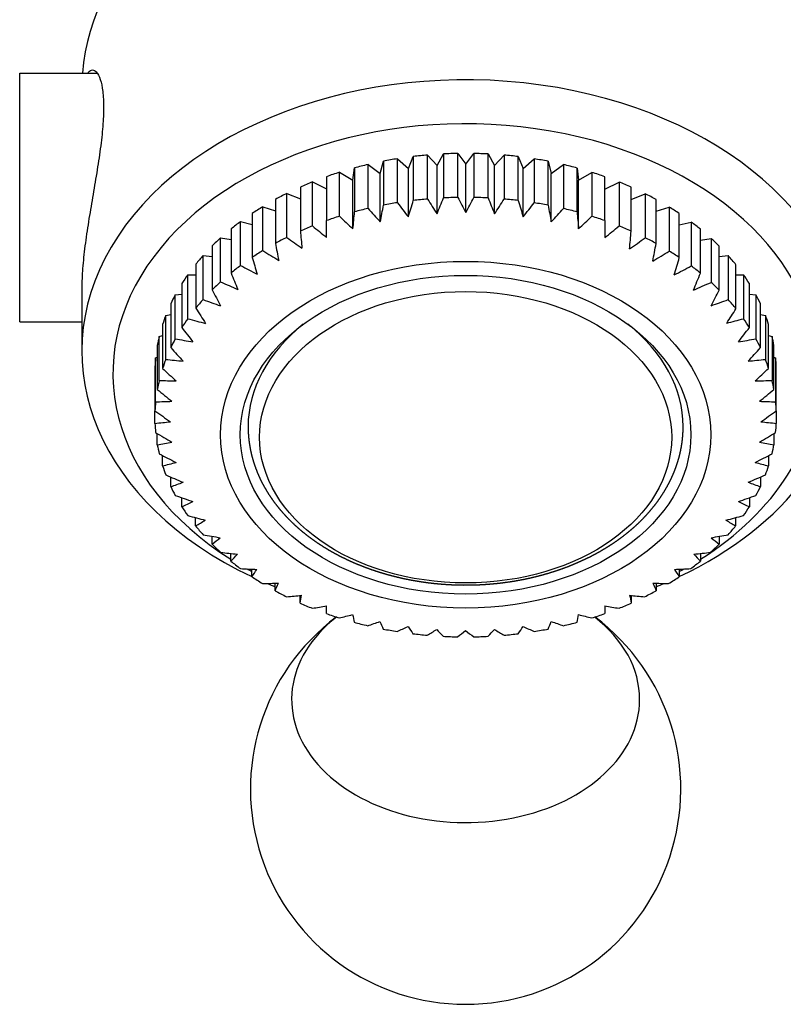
# Model space of a CAD drawing. Header units: millimetres. Extents: x -0.034 to 0.09, y -0.086 to 0.086.
# Tile 1 of 2: x -0.014 to 0.01, y -0.086 to -0.054. Entities that reach past the tile are written whole.
import ezdxf

# ---------------------------------------------------------------- set-up
doc = ezdxf.new("R2010")
doc.units = ezdxf.units.MM
doc.layers.add('BLOCKS', color=3, linetype='Continuous')

msp = doc.modelspace()

# ---------------------------------------------------------------- linework, layer by layer
at = {"layer": 'BLOCKS'}
for p, q in [((-0.01434999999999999, -0.05570649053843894), (-0.01185400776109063, -0.05570649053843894)), ((-0.01434999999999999, -0.05687806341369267), (-0.01434999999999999, -0.05570649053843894)), ((-0.01434999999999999, -0.06370649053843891), (-0.01434999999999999, -0.05687806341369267)), ((-0.002746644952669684, -0.05893508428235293), (-0.002642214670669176, -0.0585435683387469)), ((-0.002642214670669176, -0.0585435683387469), (-0.002642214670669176, -0.05995778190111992)), ((-0.002195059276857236, -0.05987894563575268), (-0.002195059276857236, -0.05846473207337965)), ((-0.002195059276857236, -0.05846473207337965), (-0.001842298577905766, -0.05877490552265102)), ((-0.001842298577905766, -0.05877490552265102), (-0.001684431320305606, -0.05839331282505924)), ((-0.001684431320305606, -0.05839331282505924), (-0.001684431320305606, -0.05980752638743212)), ((-0.001227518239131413, -0.05975996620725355), (-0.001227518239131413, -0.05834575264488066)), ((-0.001227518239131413, -0.05834575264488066), (-0.000920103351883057, -0.05867817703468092)), ((-0.000920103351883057, -0.05867817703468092), (-0.0007105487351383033, -0.05831014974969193)), ((-0.0007105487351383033, -0.05831014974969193), (-0.0007105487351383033, -0.05972436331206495)), ((-0.0002482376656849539, -0.05970866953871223), (-0.0002482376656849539, -0.05829445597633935)), ((-0.0002482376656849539, -0.05829445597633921), (5.529740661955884e-06, -0.0586383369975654)), ((5.529740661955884e-06, -0.0586383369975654), (0.0002591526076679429, -0.05829465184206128)), ((0.0002591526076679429, -0.05829465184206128), (0.0002591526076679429, -0.05970886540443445)), ((0.0007219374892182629, -0.05972494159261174), (0.0007219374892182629, -0.05831072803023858)), ((0.000721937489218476, -0.05831072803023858), (0.0009311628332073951, -0.05867817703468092)), ((0.0009311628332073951, -0.05867817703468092), (0.001237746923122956, -0.05834665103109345)), ((0.001237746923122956, -0.05834665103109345), (0.001237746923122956, -0.05976086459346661)), ((0.001696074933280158, -0.05980893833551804), (0.001696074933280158, -0.05839472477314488)), ((0.001696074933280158, -0.05839472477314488), (0.001853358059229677, -0.05877490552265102)), ((0.001853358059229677, -0.05877490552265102), (0.002204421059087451, -0.05846622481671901)), ((0.002204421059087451, -0.05846622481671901), (0.002204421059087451, -0.05988043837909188)), ((0.002653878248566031, -0.05996004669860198), (0.002653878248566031, -0.05854583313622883)), ((0.002653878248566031, -0.05854583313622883), (0.002757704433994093, -0.05893508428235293)), ((-0.004057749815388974, -0.06031479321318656), (-0.004057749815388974, -0.0589005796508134)), ((-0.004057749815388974, -0.0589005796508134), (-0.003624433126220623, -0.05915717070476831)), ((-0.003624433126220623, -0.05915717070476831), (-0.003574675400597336, -0.05875949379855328)), ((-0.003574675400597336, -0.05875949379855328), (-0.003574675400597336, -0.0601737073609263)), ((-0.003141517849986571, -0.06006447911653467), (-0.003141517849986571, -0.05865026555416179)), ((-0.003141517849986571, -0.05865026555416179), (-0.002746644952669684, -0.05893508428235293)), ((-0.001842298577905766, -0.06033753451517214), (-0.001842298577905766, -0.05877490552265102)), ((-0.000920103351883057, -0.06024049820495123), (-0.000920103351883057, -0.05867817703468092)), ((5.529740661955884e-06, -0.06019730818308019), (5.529740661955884e-06, -0.05863833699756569)), ((0.0009311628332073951, -0.06024018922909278), (0.0009311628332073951, -0.05867817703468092)), ((0.001853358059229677, -0.06033691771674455), (0.001853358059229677, -0.05877490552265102)), ((0.002757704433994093, -0.05893508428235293), (0.003149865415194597, -0.05865222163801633)), ((0.00314986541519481, -0.05865222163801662), (0.00314986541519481, -0.06006643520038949)), ((0.003586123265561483, -0.06017681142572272), (0.003586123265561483, -0.0587625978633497)), ((0.003586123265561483, -0.0587625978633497), (0.003635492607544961, -0.05915717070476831)), ((0.003635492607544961, -0.05915717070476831), (0.004064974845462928, -0.05890285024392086)), ((0.004064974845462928, -0.05890285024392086), (0.004064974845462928, -0.06031706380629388)), ((-0.004929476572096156, -0.05921109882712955), (-0.004478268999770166, -0.05943357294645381)), ((-0.004929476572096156, -0.06062531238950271), (-0.004929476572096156, -0.05921109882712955)), ((-0.004478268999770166, -0.05904095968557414), (-0.004478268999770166, -0.0604551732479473)), ((-0.003624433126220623, -0.06072039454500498), (-0.003624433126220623, -0.05915717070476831)), ((-0.002746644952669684, -0.0604980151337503), (-0.002746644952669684, -0.05893508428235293)), ((0.002757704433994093, -0.06049709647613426), (0.002757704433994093, -0.05893508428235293)), ((0.003635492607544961, -0.06071918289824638), (0.003635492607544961, -0.05915717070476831)), ((0.004478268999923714, -0.0604551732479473), (0.004478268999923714, -0.05904095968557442)), ((0.004478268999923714, -0.05943902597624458), (0.004935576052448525, -0.0592135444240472)), ((0.004935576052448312, -0.0592135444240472), (0.004935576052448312, -0.06062775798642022)), ((-0.005317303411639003, -0.05937476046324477), (-0.005317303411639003, -0.06078897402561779)), ((0.005327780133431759, -0.06079363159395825), (0.005327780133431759, -0.05937941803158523)), ((-0.00612195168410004, -0.05977220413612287), (-0.00612195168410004, -0.06118641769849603)), ((-0.005754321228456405, -0.05958027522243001), (-0.005317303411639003, -0.05975748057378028)), ((-0.005754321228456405, -0.06099448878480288), (-0.005754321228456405, -0.05958027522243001)), ((0.005327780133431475, -0.05977574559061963), (0.005779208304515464, -0.05959269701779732)), ((0.005779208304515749, -0.05959269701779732), (0.005779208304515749, -0.06100691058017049)), ((0.006131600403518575, -0.06119170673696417), (0.006131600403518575, -0.059777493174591)), ((-0.00652905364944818, -0.06142165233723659), (-0.00652905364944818, -0.06000743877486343)), ((-0.00652905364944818, -0.06000743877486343), (-0.006121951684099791, -0.06013685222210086)), ((0.006131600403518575, -0.06015444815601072), (0.006551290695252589, -0.06002103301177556)), ((0.006551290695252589, -0.06002103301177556), (0.006551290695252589, -0.06143524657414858)), ((-0.007240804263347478, -0.06190053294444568), (-0.007240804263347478, -0.06048631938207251)), ((-0.007240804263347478, -0.06048631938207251), (-0.006867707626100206, -0.06057501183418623)), ((-0.006867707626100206, -0.06022356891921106), (-0.006867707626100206, -0.06163778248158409)), ((-0.004478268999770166, -0.06099363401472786), (-0.004478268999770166, -0.06045517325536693)), ((0.004478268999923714, -0.06045517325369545), (0.004478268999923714, -0.06100103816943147)), ((0.006876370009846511, -0.06164357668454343), (0.006876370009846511, -0.06022936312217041)), ((0.006876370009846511, -0.06059208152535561), (0.007260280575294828, -0.06050081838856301)), ((0.007260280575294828, -0.06050081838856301), (0.007260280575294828, -0.06191503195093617)), ((-0.007547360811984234, -0.06072452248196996), (-0.007547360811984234, -0.06213873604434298)), ((0.007554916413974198, -0.062144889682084), (0.007554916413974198, -0.06073067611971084)), ((-0.007882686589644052, -0.06242650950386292), (-0.007882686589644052, -0.06101229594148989)), ((-0.007882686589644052, -0.06101229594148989), (-0.007547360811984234, -0.06106684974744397)), ((0.007554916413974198, -0.0610834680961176), (0.007899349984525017, -0.06102743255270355)), ((0.007899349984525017, -0.06102743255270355), (0.007899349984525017, -0.06244164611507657)), ((-0.008154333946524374, -0.06127025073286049), (-0.008154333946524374, -0.06268446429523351)), ((0.008160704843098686, -0.06269081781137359), (0.008160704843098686, -0.06127660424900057)), ((-0.008448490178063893, -0.06299450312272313), (-0.008448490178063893, -0.06158028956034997)), ((-0.008448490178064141, -0.06158028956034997), (-0.008154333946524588, -0.06160705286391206)), ((0.008160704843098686, -0.06160747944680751), (0.008449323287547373, -0.06158121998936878)), ((0.008449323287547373, -0.06158121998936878), (0.008449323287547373, -0.06299543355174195)), ((-0.008682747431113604, -0.0618555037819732), (-0.008682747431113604, -0.06326971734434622)), ((0.008700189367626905, -0.06329139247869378), (0.008700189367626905, -0.06187717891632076)), ((-0.00894120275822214, -0.06361094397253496), (-0.00894120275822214, -0.06219673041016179)), ((-0.00894120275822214, -0.06219673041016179), (-0.008682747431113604, -0.06219673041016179)), ((0.008700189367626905, -0.06219673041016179), (0.008941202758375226, -0.06219673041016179)), ((0.008941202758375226, -0.06219673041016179), (0.008941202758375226, -0.06361094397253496)), ((-0.01234999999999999, -0.06260562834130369), (-0.01234999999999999, -0.06465623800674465)), ((-0.009131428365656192, -0.06248089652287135), (-0.009131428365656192, -0.06389511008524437)), ((0.009131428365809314, -0.06389511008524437), (0.009131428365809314, -0.06248089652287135)), ((-0.00934389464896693, -0.06284425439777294), (-0.009131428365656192, -0.06282492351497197)), ((-0.00934389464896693, -0.06425846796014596), (-0.00934389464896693, -0.06284425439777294)), ((0.009131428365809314, -0.06282492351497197), (0.009343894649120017, -0.06284425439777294)), ((0.009343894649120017, -0.06284425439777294), (0.009343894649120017, -0.06425846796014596)), ((-0.009487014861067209, -0.0631276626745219), (-0.009487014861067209, -0.06454187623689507)), ((0.009487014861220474, -0.06454187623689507), (0.009487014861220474, -0.06312766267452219)), ((-0.009648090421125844, -0.06350399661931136), (-0.009487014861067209, -0.06347779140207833)), ((-0.009648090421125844, -0.06491821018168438), (-0.009648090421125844, -0.06350399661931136)), ((0.009487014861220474, -0.06347779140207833), (0.009648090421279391, -0.06350399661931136)), ((0.009648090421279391, -0.0635039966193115), (0.009648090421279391, -0.06491821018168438)), ((-0.01434999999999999, -0.06370649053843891), (-0.01234999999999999, -0.06370649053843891)), ((-0.009751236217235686, -0.06379595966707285), (-0.009751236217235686, -0.06521017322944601)), ((0.009751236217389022, -0.06521017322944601), (0.009751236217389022, -0.06379595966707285)), ((-0.009859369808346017, -0.06418164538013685), (-0.009751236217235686, -0.0641559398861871)), ((-0.009859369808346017, -0.06559585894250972), (-0.009859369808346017, -0.06418164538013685)), ((0.009751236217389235, -0.0641559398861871), (0.009859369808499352, -0.06418164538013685)), ((0.009859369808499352, -0.06418164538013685), (0.009859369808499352, -0.06559585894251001)), ((-0.009920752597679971, -0.06447490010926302), (-0.009920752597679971, -0.06588911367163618)), ((0.009920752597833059, -0.06588911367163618), (0.009920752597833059, -0.06447490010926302)), ((-0.009975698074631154, -0.06487067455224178), (-0.009920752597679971, -0.06485320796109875)), ((-0.009975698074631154, -0.06628488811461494), (-0.009975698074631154, -0.06487067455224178)), ((0.009920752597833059, -0.06485320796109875), (0.009975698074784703, -0.06487067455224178)), ((0.009975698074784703, -0.06487067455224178), (0.009975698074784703, -0.06628488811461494)), ((-0.00999595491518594, -0.06516224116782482), (-0.00999595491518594, -0.0665764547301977)), ((0.009995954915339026, -0.06657645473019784), (0.009995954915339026, -0.06516224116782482)), ((-0.00999595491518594, -0.0669786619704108), (-0.00999595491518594, -0.0665764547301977)), ((0.009995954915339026, -0.06657645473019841), (0.009995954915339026, -0.0669786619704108)), ((-0.009920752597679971, -0.06766600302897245), (-0.009920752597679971, -0.06730380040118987)), ((0.009920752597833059, -0.06730380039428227), (0.009920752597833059, -0.06766600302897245)), ((-0.009751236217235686, -0.06834494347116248), (-0.009751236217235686, -0.06801535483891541)), ((0.009751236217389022, -0.06801535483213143), (0.009751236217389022, -0.06834494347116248)), ((-0.009487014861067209, -0.06901324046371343), (-0.009487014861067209, -0.0687069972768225)), ((0.009487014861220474, -0.06870699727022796), (0.009487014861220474, -0.06901324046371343)), ((-0.009131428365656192, -0.06966000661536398), (-0.009131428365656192, -0.0693726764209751)), ((0.009131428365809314, -0.0693726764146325), (0.009131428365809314, -0.06966000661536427)), ((-0.008687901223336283, -0.07027901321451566), (-0.008687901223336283, -0.07001202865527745)), ((0.008687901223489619, -0.07001202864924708), (0.008687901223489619, -0.07027901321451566)), ((-0.008160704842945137, -0.07086429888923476), (-0.008160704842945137, -0.07061226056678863)), ((0.008160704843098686, -0.07061226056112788), (0.008160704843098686, -0.07086429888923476)), ((-0.007554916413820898, -0.07141022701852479), (-0.007554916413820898, -0.07116479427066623)), ((0.007554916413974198, -0.0711647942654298), (0.007554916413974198, -0.07141022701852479)), ((-0.006876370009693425, -0.0719115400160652), (-0.006876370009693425, -0.07166960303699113)), ((0.006876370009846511, -0.07166960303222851), (0.006876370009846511, -0.0719115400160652)), ((-0.006131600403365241, -0.07236340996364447), (-0.006131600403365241, -0.07212165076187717)), ((0.006131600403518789, -0.07212165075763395), (0.006131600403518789, -0.07236340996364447)), ((-0.005327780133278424, -0.07276148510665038), (-0.005327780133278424, -0.07251616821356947)), ((0.005327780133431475, -0.07251616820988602), (0.005327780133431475, -0.07276148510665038)), ((-0.004478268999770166, -0.07309994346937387), (-0.004478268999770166, -0.07284967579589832)), ((0.004478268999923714, -0.07284967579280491), (0.004478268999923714, -0.07309994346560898))]:
    msp.add_line(p, q, dxfattribs=at)
msp.add_arc((1.4210854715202e-16, -0.07874534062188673), 0.006925, 126.9085593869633, 53.09144061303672, dxfattribs=at)
for centre, major_axis, ratio, start_param, end_param in [((-7.105427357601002e-17, -0.05617095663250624), (-0.01235, 7.561944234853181e-19), 0.70710678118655, 5.014060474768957, 6.229973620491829), ((-7.105427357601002e-17, -0.05617095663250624), (-0.01235, 7.561944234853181e-19), 0.70710678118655, 3.19480434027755, 4.410717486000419), ((-7.105427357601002e-17, -0.06465623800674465), (0.01235, -7.561944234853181e-19), 0.70710678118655, -6.915460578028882e-16, 4.121871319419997), ((-7.105427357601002e-17, -0.06536334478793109), (-0.01135, 6.949641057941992e-19), 0.7071067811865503, 3.141592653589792, 7.125642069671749), ((7.673861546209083e-14, -0.06536334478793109), (-0.01, 6.123031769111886e-19), 0.7071067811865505, 4.933696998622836, 4.97978559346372), ((7.673861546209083e-14, -0.06536334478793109), (-0.01, 6.123031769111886e-19), 0.7071067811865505, 4.835451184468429, 4.881638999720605), ((7.673861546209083e-14, -0.06536334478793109), (-0.01, 6.123031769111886e-19), 0.7071067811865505, 4.737215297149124, 4.783503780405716), ((7.673861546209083e-14, -0.06536334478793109), (-0.01, 6.123031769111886e-19), 0.7071067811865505, 4.640132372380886, 4.686470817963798), ((7.673861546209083e-14, -0.06536334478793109), (-0.01, 6.123031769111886e-19), 0.7071067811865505, 4.541957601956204, 4.588296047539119), ((7.673861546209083e-14, -0.06536334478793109), (-0.01, 6.123031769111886e-19), 0.7071067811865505, 4.443782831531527, 4.490121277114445), ((7.673861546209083e-14, -0.06536334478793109), (-0.01, 6.123031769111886e-19), 0.7071067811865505, 5.130215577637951, 5.176722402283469), ((7.673861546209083e-14, -0.06536334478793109), (-0.01, 6.123031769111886e-19), 0.7071067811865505, 5.031952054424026, 5.077943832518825), ((7.673861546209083e-14, -0.06536334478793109), (-0.01, 6.123031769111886e-19), 0.7071067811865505, 4.345608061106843, 4.391946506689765), ((7.673861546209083e-14, -0.06536334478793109), (-0.01, 6.123031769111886e-19), 0.7071067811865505, 4.248055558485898, 4.293771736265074), ((7.673861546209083e-14, -0.06536334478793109), (-0.01, 6.123031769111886e-19), 0.7071067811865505, 5.227863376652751, 5.273031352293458), ((7.673861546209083e-14, -0.06536334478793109), (-0.01, 6.123031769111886e-19), 0.7071067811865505, 4.15050908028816, 4.196213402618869), ((7.673861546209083e-14, -0.06536334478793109), (-0.01, 6.123031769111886e-19), 0.7071067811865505, 5.325521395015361, 5.371222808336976), ((-0.004207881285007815, -0.04948900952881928), (0.005043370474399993, 0.02438141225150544), 0.1985325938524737, 4.292732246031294, 4.31683834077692), ((7.673861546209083e-14, -0.06677755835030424), (-0.01, 6.123031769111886e-19), 0.7071067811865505, 4.835451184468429, 4.881638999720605), ((0.003685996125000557, -0.04865508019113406), (-0.01044779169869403, 0.02259552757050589), 0.3869896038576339, 1.89870132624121, 1.922783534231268), ((-0.004067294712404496, -0.0492014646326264), (0.006817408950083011, 0.02394595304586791), 0.2640973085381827, 4.309778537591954, 4.333833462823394), ((7.673861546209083e-14, -0.06677755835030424), (-0.01, 6.123031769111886e-19), 0.7071067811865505, 4.737215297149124, 4.783503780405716), ((0.003904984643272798, -0.04891857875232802), (-0.008617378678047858, 0.02335487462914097), 0.3271186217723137, 1.927184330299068, 1.950704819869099), ((-0.003896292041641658, -0.04892178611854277), (0.008617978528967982, 0.02335650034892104), 0.3271186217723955, 4.332673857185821, 4.35618095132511), ((7.673861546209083e-14, -0.06677755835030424), (-0.01, 6.123031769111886e-19), 0.7071067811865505, 4.640132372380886, 4.686470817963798), ((0.004076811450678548, -0.04919875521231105), (-0.006816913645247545, 0.02394421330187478), 0.2640973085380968, 1.94953959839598, 1.973556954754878), ((-0.003678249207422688, -0.04865866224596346), (0.01044847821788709, 0.02259701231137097), 0.3869896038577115, 4.360636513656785, 4.384653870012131), ((7.673861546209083e-14, -0.06677755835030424), (-0.01, 6.123031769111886e-19), 0.7071067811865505, 4.541957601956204, 4.588296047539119), ((0.004218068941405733, -0.04948690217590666), (-0.005042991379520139, 0.02437957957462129), 0.1985325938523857, 1.966541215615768, 1.990558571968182), ((7.673861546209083e-14, -0.06536334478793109), (-0.01, 6.123031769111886e-19), 0.7071067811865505, 4.052334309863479, 4.096210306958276), ((7.673861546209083e-14, -0.06536334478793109), (-0.01, 6.123031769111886e-19), 0.7071067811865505, 5.423802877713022, 5.469426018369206), ((-0.004366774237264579, -0.05008623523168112), (0.001554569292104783, 0.02484905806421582), 0.06231706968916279, 4.274067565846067, 4.298272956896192), ((7.673861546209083e-14, -0.06677755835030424), (-0.01, 6.123031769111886e-19), 0.7071067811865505, 5.031952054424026, 5.077943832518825), ((0.003143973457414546, -0.04818001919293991), (-0.01418242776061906, 0.02045934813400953), 0.4950101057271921, 1.821932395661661, 1.846115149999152), ((-0.004308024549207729, -0.04978487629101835), (0.003291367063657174, 0.02467909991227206), 0.1310559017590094, 4.280902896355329, 4.305059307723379), ((7.673861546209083e-14, -0.06677755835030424), (-0.01, 6.123031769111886e-19), 0.7071067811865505, 4.933696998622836, 4.97978559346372), ((0.003431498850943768, -0.04840809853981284), (-0.01230562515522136, 0.02164004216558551), 0.4431336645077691, 1.863796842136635, 1.887929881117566), ((-0.003424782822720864, -0.04841191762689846), (0.01230637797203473, 0.02164136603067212), 0.4431336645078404, 4.395529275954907, 4.41954663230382), ((7.673861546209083e-14, -0.06677755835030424), (-0.01, 6.123031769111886e-19), 0.7071067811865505, 4.443782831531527, 4.490121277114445), ((0.004318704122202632, -0.04978345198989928), (-0.003291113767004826, 0.02467720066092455), 0.1310559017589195, 1.978324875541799, 2.002342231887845), ((-0.003138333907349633, -0.04818392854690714), (0.01418322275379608, 0.0204604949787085), 0.4950101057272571, 4.437380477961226, 4.461397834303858), ((7.673861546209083e-14, -0.06677755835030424), (-0.01, 6.123031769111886e-19), 0.7071067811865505, 4.345608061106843, 4.391946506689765), ((0.004377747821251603, -0.05008554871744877), (-0.001554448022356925, 0.02484711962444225), 0.06231706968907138, 1.985113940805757, 2.009131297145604), ((7.673861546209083e-14, -0.06536334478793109), (-0.01, 6.123031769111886e-19), 0.7071067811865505, 3.954159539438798, 3.998035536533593), ((7.673861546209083e-14, -0.06536334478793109), (-0.01, 6.123031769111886e-19), 0.7071067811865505, 5.522089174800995, 5.567640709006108), ((7.673861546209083e-14, -0.06677755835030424), (-0.01, 6.123031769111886e-19), 0.7071067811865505, 5.130215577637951, 5.176722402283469), ((0.002826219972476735, -0.0479730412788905), (-0.01606061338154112, 0.01902077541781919), 0.5421193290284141, 1.772553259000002, 1.796784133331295), ((-0.002821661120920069, -0.04797689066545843), (0.01606142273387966, 0.0190217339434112), 0.5421193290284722, 4.486744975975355, 4.510762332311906), ((7.673861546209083e-14, -0.06677755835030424), (-0.01, 6.123031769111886e-19), 0.7071067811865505, 4.248055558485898, 4.293771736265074), ((7.673861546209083e-14, -0.06536334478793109), (-0.01, 6.123031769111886e-19), 0.7071067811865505, 3.855984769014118, 3.89986076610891), ((7.673861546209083e-14, -0.06677755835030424), (-0.01, 6.123031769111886e-19), 0.7071067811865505, 5.227863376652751, 5.273031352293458), ((-0.004532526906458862, -0.05064297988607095), (-0.001552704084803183, 0.02481924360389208), 0.06231706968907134, 1.98802816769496, 2.012567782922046), ((0.00246939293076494, -0.04785529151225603), (-0.01773609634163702, 0.01749005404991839), 0.5800198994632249, 1.71981718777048, 1.743402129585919), ((-0.002465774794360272, -0.04785896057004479), (0.01773687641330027, 0.01749082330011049), 0.5800198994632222, 4.539578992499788, 4.563481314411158), ((7.673861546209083e-14, -0.06677755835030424), (-0.01, 6.123031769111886e-19), 0.7071067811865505, 4.15050908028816, 4.196213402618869), ((0.004543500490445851, -0.05064366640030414), (0.001552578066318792, 0.02481722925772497), 0.06231706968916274, 4.269537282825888, 4.294945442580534), ((7.673861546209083e-14, -0.06536334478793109), (-0.01, 6.123031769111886e-19), 0.7071067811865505, 5.620379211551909, 5.665866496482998), ((7.673861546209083e-14, -0.06677755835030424), (-0.01, 6.123031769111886e-19), 0.7071067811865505, 5.325521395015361, 5.371222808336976), ((0.002105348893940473, -0.04776335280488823), (-0.01935819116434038, 0.01569901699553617), 0.6134067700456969, 1.66036702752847, 1.684457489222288), ((-0.002091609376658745, -0.04778029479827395), (0.01936182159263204, 0.01570196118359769), 0.6134067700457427, 4.59841110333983, 4.623298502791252), ((7.673861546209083e-14, -0.06677755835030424), (-0.01, 6.123031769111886e-19), 0.7071067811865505, 4.052334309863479, 4.096210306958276), ((7.673861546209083e-14, -0.06536334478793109), (-0.01, 6.123031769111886e-19), 0.7071067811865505, 3.757809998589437, 3.80168599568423), ((7.673861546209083e-14, -0.06677755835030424), (-0.01, 6.123031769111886e-19), 0.7071067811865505, 5.423802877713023, 5.469426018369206), ((0.001734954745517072, -0.04763055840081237), (-0.02103300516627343, 0.013372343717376), 0.64493114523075, 1.587864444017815, 1.611995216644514), ((-0.00447154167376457, -0.05095577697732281), (-0.00328741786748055, 0.02464948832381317), 0.1310559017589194, 1.981241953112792, 2.005824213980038), ((0.00448222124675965, -0.05095720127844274), (0.003287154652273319, 0.0246475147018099), 0.1310559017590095, 4.276326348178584, 4.301734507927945), ((-0.001724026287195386, -0.04764774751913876), (0.02103681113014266, 0.01337476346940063), 0.6449311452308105, 4.670896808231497, 4.695784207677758), ((7.673861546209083e-14, -0.06677755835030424), (-0.01, 6.123031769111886e-19), 0.7071067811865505, 3.954159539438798, 3.998035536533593), ((7.673861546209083e-14, -0.06536334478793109), (-0.01, 6.123031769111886e-19), 0.7071067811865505, 5.718671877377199, 5.764102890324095), ((-0.00436758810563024, -0.05126287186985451), (-0.005037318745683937, 0.02435215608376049), 0.1985325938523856, 1.969463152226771, 1.994084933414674), ((0.004377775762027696, -0.05126497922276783), (0.005036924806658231, 0.02435025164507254), 0.1985325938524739, 4.288110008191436, 4.313518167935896), ((7.673861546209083e-14, -0.06536334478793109), (-0.01, 6.123031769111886e-19), 0.7071067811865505, 3.657148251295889, 3.705950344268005), ((7.673861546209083e-14, -0.06677755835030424), (-0.01, 6.123031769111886e-19), 0.7071067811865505, 5.522089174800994, 5.567640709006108), ((0.001348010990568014, -0.04752412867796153), (-0.02250962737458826, 0.01070196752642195), 0.6702444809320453, 1.507208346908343, 1.531376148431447), ((-0.001339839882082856, -0.04754131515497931), (0.02251354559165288, 0.01070383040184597), 0.6702444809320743, 4.751535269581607, 4.776422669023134), ((7.673861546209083e-14, -0.06677755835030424), (-0.01, 6.123031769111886e-19), 0.7071067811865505, 3.855984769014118, 3.899860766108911), ((7.673861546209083e-14, -0.06536334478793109), (-0.01, 6.123031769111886e-19), 0.7071067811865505, 5.818851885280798, 5.863317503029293), ((-0.004221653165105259, -0.05156132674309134), (-0.006809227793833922, 0.02391721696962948), 0.264097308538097, 1.952468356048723, 1.977126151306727), ((0.004231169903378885, -0.05156403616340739), (0.006808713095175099, 0.0239154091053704), 0.2640973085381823, 4.305111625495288, 4.330519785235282), ((7.673861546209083e-14, -0.06536334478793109), (-0.01, 6.123031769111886e-19), 0.7071067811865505, 3.561460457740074, 3.605926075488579), ((7.673861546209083e-14, -0.06677755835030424), (-0.01, 6.123031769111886e-19), 0.7071067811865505, 5.620379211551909, 5.665866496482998), ((-0.004035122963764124, -0.0518482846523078), (-0.00860823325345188, 0.02333008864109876), 0.3271186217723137, 1.929941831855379, 1.95463178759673), ((0.0009482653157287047, -0.04744507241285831), (-0.02370129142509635, 0.007711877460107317), 0.68910299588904, 1.41927337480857, 1.443474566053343), ((-0.0009427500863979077, -0.04746202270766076), (0.0237052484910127, 0.007713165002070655), 0.6891029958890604, 4.839452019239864, 4.864339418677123), ((0.004043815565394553, -0.05185149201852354), (0.008607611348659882, 0.0233284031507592), 0.327118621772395, 4.328797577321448, 4.353055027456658), ((7.673861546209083e-14, -0.06677755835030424), (-0.01, 6.123031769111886e-19), 0.7071067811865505, 3.757809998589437, 3.80168599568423), ((7.673861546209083e-14, -0.06536334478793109), (-0.01, 6.123031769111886e-19), 0.7071067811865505, 5.918930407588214, 5.961492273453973), ((7.673861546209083e-14, -0.06677755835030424), (-0.01, 6.123031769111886e-19), 0.7071067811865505, 5.718671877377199, 5.764102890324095), ((0.0005395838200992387, -0.04739413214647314), (-0.0245218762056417, 0.004462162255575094), 0.7013250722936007, 1.325615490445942, 1.349846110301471), ((-0.0005394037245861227, -0.04739512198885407), (-0.02452211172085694, -0.004462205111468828), 0.7013250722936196, 1.792211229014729, 1.816001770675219), ((7.673861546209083e-14, -0.06677755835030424), (-0.01, 6.123031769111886e-19), 0.7071067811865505, 3.657148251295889, 3.705950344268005), ((7.673861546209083e-14, -0.06536334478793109), (-0.01, 6.123031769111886e-19), 0.7071067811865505, 3.463285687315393, 3.505847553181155), ((-0.003809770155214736, -0.05212099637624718), (-0.01043662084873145, 0.0225713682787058), 0.3869896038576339, 1.901479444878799, 1.926197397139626), ((0.003836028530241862, -0.05213313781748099), (0.01043420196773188, 0.02256613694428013), 0.3869896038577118, 4.357946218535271, 4.381100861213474), ((7.673861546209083e-14, -0.06536334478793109), (-0.01, 6.123031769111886e-19), 0.7071067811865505, 6.017105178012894, 6.059667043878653), ((7.673861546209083e-14, -0.06677755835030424), (-0.01, 6.123031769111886e-19), 0.7071067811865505, 5.818851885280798, 5.863317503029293), ((-1.136648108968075e-11, -0.04719280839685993), (-0.02488082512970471, 1.523460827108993e-18), 0.7071067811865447, 1.203213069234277, 1.227820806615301), ((-1.136648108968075e-11, -0.04719280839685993), (-0.02488082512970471, 1.523460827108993e-18), 0.7071067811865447, 1.915372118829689, 1.938379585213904), ((7.673861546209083e-14, -0.06677755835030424), (-0.01, 6.123031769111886e-19), 0.7071067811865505, 3.561460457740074, 3.60592607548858), ((7.673861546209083e-14, -0.06536334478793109), (-0.01, 6.123031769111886e-19), 0.7071067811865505, 3.365110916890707, 3.40767278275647), ((-0.003554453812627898, -0.05238066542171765), (-0.01229157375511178, 0.02161533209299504), 0.4431336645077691, 1.866764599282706, 1.891022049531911), ((7.673861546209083e-14, -0.06708324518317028), (0.007000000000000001, -4.286122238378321e-19), 0.7071067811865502, 2.413038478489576, 3.141592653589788), ((7.673861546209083e-14, -0.06708324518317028), (0.007000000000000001, -4.286122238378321e-19), 0.7071067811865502, -4.926119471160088e-15, 0.7285541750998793), ((0.003554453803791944, -0.05238066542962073), (0.0122915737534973, 0.02161533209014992), 0.4431336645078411, 4.392163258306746, 4.41642070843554), ((7.673861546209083e-14, -0.06536334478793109), (-0.01, 6.123031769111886e-19), 0.7071067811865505, 6.115279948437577, 6.157207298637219), ((7.673861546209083e-14, -0.06677755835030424), (-0.01, 6.123031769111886e-19), 0.7071067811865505, 5.918930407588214, 5.961492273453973), ((-0.0006031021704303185, -0.04704506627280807), (-0.02443376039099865, -0.004446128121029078), 0.7013250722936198, 1.08110439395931, 1.105615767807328), ((0.0006031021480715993, -0.04704506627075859), (-0.0244337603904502, 0.004446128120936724), 0.7013250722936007, 2.035976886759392, 2.060488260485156), ((7.673861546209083e-14, -0.06677755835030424), (-0.01, 6.123031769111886e-19), 0.7071067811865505, 3.463285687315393, 3.505847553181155), ((7.673861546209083e-14, -0.06536334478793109), (-0.01, 6.123031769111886e-19), 0.7071067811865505, 3.267570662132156, 3.30949801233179), ((-0.003257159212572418, -0.05261728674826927), (-0.01416616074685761, 0.0204358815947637), 0.4950101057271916, 1.824913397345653, 1.849170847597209), ((0.003257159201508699, -0.05261728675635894), (0.0141661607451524, 0.0204358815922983), 0.4950101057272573, 4.434014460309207, 4.458271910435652), ((7.673861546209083e-14, -0.06536334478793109), (-0.01, 6.123031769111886e-19), 0.7071067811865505, 6.213454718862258, 6.25474112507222), ((7.673861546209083e-14, -0.06677755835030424), (-0.01, 6.123031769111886e-19), 0.7071067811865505, 6.017105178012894, 6.059667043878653), ((-0.001059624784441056, -0.04710282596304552), (0.02361629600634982, 0.007684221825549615), 0.6891029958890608, 4.129057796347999, 4.153569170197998), ((-7.105427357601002e-17, -0.06465623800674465), (0.01235, -7.561944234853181e-19), 0.70710678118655, 5.302906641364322, 6.283185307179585), ((0.001059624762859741, -0.04710282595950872), (-0.02361629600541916, 0.007684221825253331), 0.68910299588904, 2.129616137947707, 2.154127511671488), ((7.673861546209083e-14, -0.06677755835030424), (-0.01, 6.123031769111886e-19), 0.7071067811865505, 3.365110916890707, 3.40767278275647), ((7.673861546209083e-14, -0.06536334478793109), (-0.01, 6.123031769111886e-19), 0.7071067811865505, 3.170036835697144, 3.211323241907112), ((-0.002928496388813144, -0.05283216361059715), (-0.01604210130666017, 0.01899885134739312), 0.5421193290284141, 1.775548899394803, 1.799806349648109), ((0.002928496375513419, -0.05283216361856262), (0.01604210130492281, 0.01899885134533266), 0.5421193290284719, 4.483378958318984, 4.507636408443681), ((-7.105427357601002e-17, -0.06536334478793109), (-0.01135, 6.949641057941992e-19), 0.7071067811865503, 2.299135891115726, 3.141592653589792), ((7.673861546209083e-14, -0.06677755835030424), (-0.01, 6.123031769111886e-19), 0.7071067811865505, 6.115279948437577, 6.157207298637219), ((-0.002656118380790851, -0.05305290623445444), (-0.01769423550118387, 0.01744877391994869), 0.5800198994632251, 1.725955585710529, 1.750338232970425), ((-0.001505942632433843, -0.04719194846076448), (0.02242906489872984, 0.01066366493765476), 0.6702444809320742, 4.041141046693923, 4.065652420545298), ((0.00150594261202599, -0.04719194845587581), (-0.02242906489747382, 0.01066366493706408), 0.6702444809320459, 2.217532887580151, 2.242044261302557), ((0.002656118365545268, -0.05305290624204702), (0.01769423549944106, 0.01744877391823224), 0.5800198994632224, 4.532847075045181, 4.557229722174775), ((7.673861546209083e-14, -0.06677755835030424), (-0.01, 6.123031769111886e-19), 0.7071067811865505, 3.267570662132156, 3.30949801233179), ((7.673861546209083e-14, -0.06677755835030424), (-0.01, 6.123031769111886e-19), 0.7071067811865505, 6.213454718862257, 6.25474112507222), ((-0.001937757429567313, -0.04731157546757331), (0.02095787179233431, 0.01332457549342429), 0.6449311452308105, 3.960502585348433, 3.985013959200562), ((0.001937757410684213, -0.04731157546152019), (-0.02095787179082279, 0.01332457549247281), 0.6449311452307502, 2.298171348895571, 2.322682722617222), ((7.673861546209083e-14, -0.06677755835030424), (-0.01, 6.123031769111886e-19), 0.7071067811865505, 3.170036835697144, 3.211323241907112), ((-0.002350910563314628, -0.05325829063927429), (-0.01928916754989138, 0.01564304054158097), 0.6134067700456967, 1.669647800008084, 1.694159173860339), ((0.002350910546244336, -0.05325829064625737), (0.0192891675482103, 0.01564304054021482), 0.6134067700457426, 4.589026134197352, 4.613537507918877), ((-0.002350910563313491, -0.04746055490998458), (0.01928916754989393, 0.01564304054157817), 0.6134067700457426, 3.888016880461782, 3.912528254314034), ((7.673861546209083e-14, -0.06677755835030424), (-0.01, 6.123031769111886e-19), 0.7071067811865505, 0.02844418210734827, 0.06973058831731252), ((0.002350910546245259, -0.04746055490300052), (-0.01928916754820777, 0.01564304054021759), 0.6134067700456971, 2.370657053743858, 2.395168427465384), ((7.673861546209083e-14, -0.06677755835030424), (-0.01, 6.123031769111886e-19), 0.7071067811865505, 3.071862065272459, 3.113148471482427), ((-0.001937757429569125, -0.053407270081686), (-0.0209578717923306, 0.01332457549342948), 0.64493114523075, 1.597162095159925, 1.621673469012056), ((0.001937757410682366, -0.0534072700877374), (0.02095787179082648, 0.01332457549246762), 0.6449311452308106, 4.661511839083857, 4.686023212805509), ((-0.002656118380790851, -0.04766593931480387), (0.01769423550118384, 0.01744877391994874), 0.5800198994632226, 3.828434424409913, 3.852817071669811), ((7.673861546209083e-14, -0.06677755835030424), (-0.01, 6.123031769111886e-19), 0.7071067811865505, 0.1259780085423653, 0.1679053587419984), ((0.002656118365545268, -0.04766593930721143), (-0.01769423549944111, 0.0174487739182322), 0.5800198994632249, 2.430368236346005, 2.454750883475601), ((7.673861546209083e-14, -0.06677755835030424), (-0.01, 6.123031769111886e-19), 0.7071067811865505, 2.973687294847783, 3.015614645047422), ((-0.001505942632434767, -0.05352689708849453), (-0.02242906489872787, 0.0106636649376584), 0.6702444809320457, 1.516523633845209, 1.541035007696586), ((0.001505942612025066, -0.05352689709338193), (0.02242906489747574, 0.01066366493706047), 0.6702444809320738, 4.742150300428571, 4.766661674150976), ((-0.002928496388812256, -0.04788668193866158), (0.01604210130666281, 0.01899885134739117), 0.5421193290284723, 3.775625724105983, 3.799883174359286), ((7.673861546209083e-14, -0.06677755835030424), (-0.01, 6.123031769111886e-19), 0.7071067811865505, 0.2235182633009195, 0.2660801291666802), ((0.002928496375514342, -0.04788668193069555), (-0.0160421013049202, 0.0189988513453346), 0.5421193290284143, 2.483302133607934, 2.507559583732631), ((7.673861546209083e-14, -0.06677755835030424), (-0.01, 6.123031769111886e-19), 0.7071067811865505, 2.875512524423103, 2.918074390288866), ((-0.001059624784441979, -0.0536160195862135), (-0.02361629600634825, 0.007684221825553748), 0.6891029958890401, 1.428606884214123, 1.453118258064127), ((0.001059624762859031, -0.05361601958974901), (0.02361629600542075, 0.007684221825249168), 0.6891029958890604, 4.830067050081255, 4.854578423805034), ((-0.003257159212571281, -0.04810155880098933), (0.01416616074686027, 0.0204358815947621), 0.4950101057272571, 3.726261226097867, 3.750518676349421), ((7.673861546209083e-14, -0.06677755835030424), (-0.01, 6.123031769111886e-19), 0.7071067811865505, 0.3216930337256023, 0.3642548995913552), ((0.003257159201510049, -0.04810155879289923), (-0.01416616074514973, 0.02043588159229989), 0.4950101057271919, 2.532666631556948, 2.556924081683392), ((7.673861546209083e-14, -0.06677755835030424), (-0.01, 6.123031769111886e-19), 0.7071067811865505, 2.777337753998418, 2.819899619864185), ((-0.0006031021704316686, -0.05367377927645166), (0.02443376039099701, -0.004446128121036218), 0.7013250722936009, 4.476560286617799, 4.50107166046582), ((0.0006031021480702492, -0.05367377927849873), (0.02443376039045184, 0.004446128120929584), 0.7013250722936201, 4.923706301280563, 4.948217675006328), ((-0.003554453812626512, -0.0483381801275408), (0.01229157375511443, 0.02161533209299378), 0.4431336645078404, 3.684410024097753, 3.708667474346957), ((7.673861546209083e-14, -0.06677755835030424), (-0.01, 6.123031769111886e-19), 0.7071067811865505, 0.4198678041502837, 0.4643334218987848), ((0.003554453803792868, -0.04833818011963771), (-0.01229157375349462, 0.02161533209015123), 0.4431336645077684, 2.574517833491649, 2.598775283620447), ((7.673861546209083e-14, -0.06677755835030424), (-0.01, 6.123031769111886e-19), 0.7071067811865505, 2.677259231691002, 2.721724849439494), ((-1.136648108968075e-11, -0.05352603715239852), (0.02488082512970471, -1.523460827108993e-18), 0.7071067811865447, 4.34480572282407, 4.368941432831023), ((-1.136648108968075e-11, -0.05352603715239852), (0.02488082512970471, -1.523460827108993e-18), 0.7071067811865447, 5.05583652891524, 5.079972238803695), ((-0.003817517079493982, -0.04859426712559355), (0.01043590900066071, 0.02256982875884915), 0.3869896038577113, 3.649517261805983, 3.673774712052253), ((7.673861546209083e-14, -0.06677755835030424), (-0.01, 6.123031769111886e-19), 0.7071067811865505, 0.5180425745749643, 0.5643576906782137), ((0.003817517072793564, -0.04859426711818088), (-0.01043590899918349, 0.02256982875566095), 0.3869896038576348, 2.609410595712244, 2.633668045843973), ((7.673861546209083e-14, -0.06677755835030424), (-0.01, 6.123031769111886e-19), 0.7071067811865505, 2.577234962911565, 2.623550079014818), ((0.0005394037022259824, -0.05332372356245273), (0.02452211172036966, 0.004462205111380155), 0.70132507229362, 4.213320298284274, 4.237110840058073), ((-0.0005394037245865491, -0.05332372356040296), (0.02452211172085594, -0.004462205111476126), 0.7013250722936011, 5.18766712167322, 5.211457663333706), ((-0.004043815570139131, -0.04886735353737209), (0.00860761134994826, 0.02332840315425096), 0.327118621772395, 3.621044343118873, 3.645301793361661), ((7.673861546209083e-14, -0.06677755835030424), (-0.01, 6.123031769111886e-19), 0.7071067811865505, 0.6162173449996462, 0.662532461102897), ((7.673861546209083e-14, -0.06677755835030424), (-0.01, 6.123031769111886e-19), 0.7071067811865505, 2.479060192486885, 2.525375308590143), ((0.004043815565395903, -0.0488673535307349), (-0.008607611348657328, 0.02332840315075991), 0.3271186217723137, 2.637883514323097, 2.662140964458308), ((0.0009477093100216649, -0.05327206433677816), (0.02370169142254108, 0.007712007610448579), 0.6891029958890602, 4.119681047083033, 4.143471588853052), ((-0.004231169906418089, -0.0491548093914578), (0.006808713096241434, 0.02391540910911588), 0.2640973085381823, 3.598509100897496, 3.622766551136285), ((-0.0009477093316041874, -0.05327206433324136), (-0.02370169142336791, 0.007712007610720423), 0.6891029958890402, 2.139713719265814, 2.163504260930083), ((0.004231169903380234, -0.04915480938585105), (-0.00680871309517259, 0.02391540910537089), 0.2640973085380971, 2.660418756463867, 2.684676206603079), ((7.673861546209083e-14, -0.06677755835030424), (-0.01, 6.123031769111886e-19), 0.7071067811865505, 0.7143921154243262, 0.7607072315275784), ((7.673861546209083e-14, -0.06677755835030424), (-0.01, 6.123031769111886e-19), 0.7071067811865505, 2.380885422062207, 2.427200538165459), ((0.001346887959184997, -0.05319235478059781), (0.0225101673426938, 0.01070222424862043), 0.6702444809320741, 4.031764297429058, 4.055554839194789), ((-7.105427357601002e-17, -0.06536334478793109), (-0.01135, 6.949641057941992e-19), 0.7071067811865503, 0.9026023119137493, 0.9199655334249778), ((-0.004377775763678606, -0.04945386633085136), (0.005036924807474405, 0.02435025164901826), 0.1985325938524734, 3.581507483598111, 3.605764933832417), ((7.673861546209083e-14, -0.06677755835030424), (-0.01, 6.123031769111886e-19), 0.7071067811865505, 0.8125668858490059, 0.8588820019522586), ((7.673861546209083e-14, -0.06677755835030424), (-0.01, 6.123031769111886e-19), 0.7071067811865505, 2.282710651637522, 2.329025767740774), ((-0.001346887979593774, -0.05319235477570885), (-0.02251016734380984, 0.01070222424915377), 0.6702444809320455, 2.227630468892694, 2.251421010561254), ((0.004377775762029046, -0.04945386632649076), (-0.005036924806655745, 0.02435025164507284), 0.1985325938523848, 2.677420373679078, 2.701677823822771), ((-7.105427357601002e-17, -0.06536334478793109), (-0.01135, 6.949641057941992e-19), 0.7071067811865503, 2.221627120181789, 2.238990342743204), ((0.001733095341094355, -0.05308536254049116), (0.02103365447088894, 0.01337275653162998), 0.6449311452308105, 3.951125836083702, 3.974916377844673), ((-7.105427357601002e-17, -0.06465623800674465), (0.01235, -7.561944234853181e-19), 0.70710678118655, 4.168429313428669, 4.192843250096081), ((-0.004482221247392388, -0.04976164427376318), (0.003287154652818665, 0.02464751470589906), 0.1310559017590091, 3.569723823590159, 3.59398127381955), ((0.004482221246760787, -0.04976164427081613), (-0.003287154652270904, 0.02464751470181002), 0.1310559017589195, 2.689204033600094, 2.713461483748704), ((-0.001733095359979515, -0.05308536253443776), (-0.02103365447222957, 0.01337275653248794), 0.6449311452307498, 2.30826893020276, 2.332059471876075), ((-7.105427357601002e-17, -0.06465623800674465), (0.01235, -7.561944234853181e-19), 0.70710678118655, 5.231934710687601, 5.25634864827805), ((7.673861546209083e-14, -0.06677755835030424), (-0.01, 6.123031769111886e-19), 0.7071067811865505, 0.9107416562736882, 0.9570567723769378), ((0.002102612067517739, -0.05295211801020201), (0.01935891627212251, 0.01569960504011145), 0.6134067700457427, 3.878640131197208, 3.902430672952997), ((-7.105427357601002e-17, -0.06465623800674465), (0.01235, -7.561944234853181e-19), 0.70710678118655, 4.262632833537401, 4.266345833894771), ((-0.004543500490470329, -0.05007517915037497), (0.001552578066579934, 0.02481722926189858), 0.0623170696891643, 3.56293475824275, 3.587192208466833), ((-0.002102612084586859, -0.05295211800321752), (-0.01935891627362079, 0.01569960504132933), 0.6134067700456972, 2.380754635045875, 2.404545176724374), ((0.004543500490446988, -0.05007517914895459), (-0.001552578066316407, 0.02481722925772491), 0.0623170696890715, 2.695993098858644, 2.72025054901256), ((-7.105427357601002e-17, -0.06465623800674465), (0.01235, -7.561944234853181e-19), 0.70710678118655, 5.158432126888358, 5.162145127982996), ((7.673861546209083e-14, -0.06677755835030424), (-0.01, 6.123031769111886e-19), 0.7071067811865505, 2.184535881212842, 2.230850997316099), ((7.673861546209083e-14, -0.06677755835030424), (-0.01, 6.123031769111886e-19), 0.7071067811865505, 1.008916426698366, 1.054620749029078), ((0.002465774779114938, -0.05285988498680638), (0.01773687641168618, 0.01749082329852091), 0.580019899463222, 3.822182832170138, 3.846085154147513), ((-0.002465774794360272, -0.05285988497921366), (-0.01773687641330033, 0.01749082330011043), 0.580019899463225, 2.437100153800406, 2.461002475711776), ((7.673861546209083e-14, -0.06677755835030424), (-0.01, 6.123031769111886e-19), 0.7071067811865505, 2.086971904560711, 2.132676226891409), ((7.673861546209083e-14, -0.06677755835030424), (-0.01, 6.123031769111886e-19), 0.7071067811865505, 1.106462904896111, 1.152179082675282), ((0.002821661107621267, -0.05274195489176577), (0.01606142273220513, 0.01902173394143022), 0.5421193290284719, 3.772499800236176, 3.796517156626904), ((-0.004377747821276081, -0.05063329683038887), (-0.0015544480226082, 0.02484711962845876), 0.06231706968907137, 2.699359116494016, 2.723376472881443), ((0.00437774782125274, -0.05063329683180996), (0.001554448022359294, 0.02484711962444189), 0.06231706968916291, 3.559808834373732, 3.583826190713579), ((-0.002821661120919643, -0.05274195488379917), (-0.01606142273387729, 0.01902173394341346), 0.5421193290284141, 2.486668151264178, 2.510685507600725), ((7.673861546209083e-14, -0.06677755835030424), (-0.01, 6.123031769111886e-19), 0.7071067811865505, 1.989413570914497, 2.035129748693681), ((-7.105427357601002e-17, -0.07586388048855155), (0.005599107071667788, -3.428351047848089e-19), 0.7071067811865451, 2.406808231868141, 6.283185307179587), ((7.673861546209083e-14, -0.06677755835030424), (-0.01, 6.123031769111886e-19), 0.7071067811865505, 1.20401540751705, 1.25035385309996), ((0.003138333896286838, -0.05253491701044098), (0.01418322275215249, 0.02046049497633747), 0.4950101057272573, 3.723135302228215, 3.747152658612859), ((-0.004318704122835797, -0.05093539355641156), (-0.003291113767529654, 0.02467720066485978), 0.1310559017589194, 2.69257005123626, 2.716587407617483), ((0.004318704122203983, -0.05093539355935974), (0.003291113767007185, 0.024677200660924), 0.1310559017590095, 3.566597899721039, 3.590615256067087), ((-0.003138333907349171, -0.05253491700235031), (-0.01418322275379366, 0.02046049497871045), 0.495010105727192, 2.536032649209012, 2.560050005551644), ((7.673861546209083e-14, -0.06677755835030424), (-0.01, 6.123031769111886e-19), 0.7071067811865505, 1.891238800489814, 1.937577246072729), ((-7.105427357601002e-17, -0.07586388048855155), (0.005599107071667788, -3.428351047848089e-19), 0.7071067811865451, 1.321099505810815e-15, 0.7347844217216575), ((7.673861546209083e-14, -0.06677755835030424), (-0.01, 6.123031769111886e-19), 0.7071067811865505, 1.302190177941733, 1.348528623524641), ((0.003424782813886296, -0.05230692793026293), (0.01230637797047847, 0.02164136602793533), 0.4431336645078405, 3.681284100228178, 3.705301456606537), ((-0.004218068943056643, -0.05123194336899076), (-0.005042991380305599, 0.0243795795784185), 0.1985325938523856, 2.680786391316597, 2.704803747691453), ((7.673861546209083e-14, -0.06677755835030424), (-0.01, 6.123031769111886e-19), 0.7071067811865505, 1.400364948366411, 1.446703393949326), ((0.003678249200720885, -0.05206018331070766), (0.01044847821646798, 0.02259701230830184), 0.3869896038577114, 3.646391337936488, 3.670408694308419), ((-0.004076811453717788, -0.05152009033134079), (-0.006816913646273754, 0.02394421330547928), 0.2640973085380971, 2.66378477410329, 2.687802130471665), ((0.00389629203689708, -0.05179705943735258), (0.008617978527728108, 0.02335650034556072), 0.3271186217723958, 3.617918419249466, 3.641935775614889), ((-0.003896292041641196, -0.05179705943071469), (-0.00861797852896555, 0.02335650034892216), 0.3271186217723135, 2.64124953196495, 2.665266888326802), ((0.004076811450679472, -0.05152009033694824), (0.006816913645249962, 0.02394421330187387), 0.2640973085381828, 3.595383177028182, 3.619400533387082), ((-0.003678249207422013, -0.05206018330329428), (-0.01044847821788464, 0.02259701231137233), 0.3869896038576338, 2.612776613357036, 2.63679396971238), ((7.673861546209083e-14, -0.06677755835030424), (-0.01, 6.123031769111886e-19), 0.7071067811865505, 1.694889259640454, 1.741227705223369), ((0.004218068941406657, -0.05123194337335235), (0.005042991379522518, 0.0243795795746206), 0.1985325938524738, 3.578381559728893, 3.602398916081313), ((-0.003424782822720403, -0.052306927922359), (-0.0123063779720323, 0.02164136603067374), 0.443133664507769, 2.577883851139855, 2.601901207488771), ((7.673861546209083e-14, -0.06677755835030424), (-0.01, 6.123031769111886e-19), 0.7071067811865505, 1.793064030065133, 1.839402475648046), ((7.673861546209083e-14, -0.06677755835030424), (-0.01, 6.123031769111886e-19), 0.7071067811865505, 1.498539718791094, 1.544878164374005), ((7.673861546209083e-14, -0.06677755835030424), (-0.01, 6.123031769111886e-19), 0.7071067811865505, 1.596714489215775, 1.643052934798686)]:
    msp.add_ellipse(centre, major_axis=major_axis, ratio=ratio, start_param=start_param, end_param=end_param, dxfattribs=at)
for centre, major_axis, ratio in [((7.673861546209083e-14, -0.06734324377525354), (-0.007887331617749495, 4.829438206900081e-19), 0.7071067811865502), ((7.673861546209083e-14, -0.06734324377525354), (-0.007250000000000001, 4.439198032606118e-19), 0.7071067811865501), ((2.282263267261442e-13, -0.06742441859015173), (-0.0066311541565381, 4.060276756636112e-19), 0.7071067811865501)]:
    msp.add_ellipse(centre, major_axis=major_axis, ratio=ratio, dxfattribs=at)
for points, degree, knots in [([(-0.01215390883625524, -0.05570649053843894), (-0.01214789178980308, -0.05569783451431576), (-0.01214180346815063, -0.05568973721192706), (-0.01209357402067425, -0.05563080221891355), (-0.0120485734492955, -0.05560649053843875), (-0.01196119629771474, -0.05560649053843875), (-0.01191568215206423, -0.05563082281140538), (-0.0118296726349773, -0.05573366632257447), (-0.01178926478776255, -0.05581215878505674), (-0.01172170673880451, -0.05602048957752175), (-0.01169457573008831, -0.05615052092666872), (-0.01165848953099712, -0.05645215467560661), (-0.01164957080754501, -0.05662378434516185), (-0.01164957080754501, -0.05680735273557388), (-0.01164957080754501, -0.05699092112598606), (-0.01165848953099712, -0.05719798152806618), (-0.01169457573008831, -0.05764775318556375), (-0.01172170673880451, -0.05789044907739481), (-0.01178926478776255, -0.05839546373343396), (-0.0118296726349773, -0.05865821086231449), (-0.01191568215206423, -0.05918576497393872), (-0.01196119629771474, -0.05945058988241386), (-0.0120485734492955, -0.05996227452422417), (-0.01209357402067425, -0.06022706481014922), (-0.01217772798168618, -0.06075465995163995), (-0.01221680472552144, -0.06101748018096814), (-0.01228165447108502, -0.06152261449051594), (-0.01230742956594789, -0.06176535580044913), (-0.01234161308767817, -0.06221512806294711), (-0.01234999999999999, -0.06242214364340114), (-0.01234999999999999, -0.06260562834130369)], 3, [20.90884550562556, 20.90884550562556, 20.90884550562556, 20.90884550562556, 21.0226713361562, 21.0226713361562, 21.8011309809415, 21.8011309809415, 22.57994570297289, 22.57994570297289, 23.35876042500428, 23.35876042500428, 24.13757514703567, 24.13757514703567, 24.91638986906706, 24.91638986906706, 24.91638986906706, 25.69520459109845, 25.69520459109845, 26.47401931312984, 26.47401931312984, 27.25283403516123, 27.25283403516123, 28.03164875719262, 28.03164875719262, 28.81010840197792, 28.81010840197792, 29.58856804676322, 29.58856804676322, 30.36702769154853, 30.36702769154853, 31.14548733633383, 31.14548733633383, 31.14548733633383, 31.14548733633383]), ([(-0.006999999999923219, -0.06708324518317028), (-0.006997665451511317, -0.0672155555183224), (-0.006990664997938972, -0.06734775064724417), (-0.006979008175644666, -0.06747971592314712), (-0.006962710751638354, -0.06761133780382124), (-0.006941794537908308, -0.06774250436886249), (-0.006916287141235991, -0.06787310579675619), (-0.006886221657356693, -0.06800303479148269), (-0.006851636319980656, -0.06813218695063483), (-0.006812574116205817, -0.06826046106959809), (-0.006769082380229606, -0.0683877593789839), (-0.006721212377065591, -0.06851398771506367), (-0.006669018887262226, -0.0686390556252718), (-0.006610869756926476, -0.06876642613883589), (-0.006548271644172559, -0.0688923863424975), (-0.006481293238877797, -0.06901685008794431), (-0.006410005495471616, -0.06913973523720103), (-0.006334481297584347, -0.06926096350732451), (-0.006254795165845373, -0.06938046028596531), (-0.006171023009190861, -0.06949815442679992), (-0.006083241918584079, -0.06961397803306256), (-0.005991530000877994, -0.06972786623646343), (-0.005895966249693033, -0.06983975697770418), (-0.00579663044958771, -0.06994959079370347), (-0.005693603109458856, -0.07005731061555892), (-0.005582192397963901, -0.07016745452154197), (-0.005466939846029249, -0.07027517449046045), (-0.005347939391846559, -0.07038041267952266), (-0.005225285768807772, -0.07048311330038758), (-0.005099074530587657, -0.07058322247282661), (-0.004969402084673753, -0.07068068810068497), (-0.004836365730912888, -0.07077545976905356), (-0.004700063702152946, -0.07086748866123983), (-0.004560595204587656, -0.07095672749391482), (-0.00441806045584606, -0.07104313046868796), (-0.00427256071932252, -0.07112665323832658), (-0.004124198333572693, -0.07120725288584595), (-0.003970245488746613, -0.07128630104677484), (-0.003813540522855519, -0.07136223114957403), (-0.003654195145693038, -0.07143500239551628), (-0.003492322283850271, -0.0715045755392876), (-0.003328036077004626, -0.07157091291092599), (-0.003161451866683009, -0.07163397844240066), (-0.002992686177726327, -0.07169373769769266), (-0.00282185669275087, -0.07175015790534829), (-0.002649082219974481, -0.07180320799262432), (-0.002474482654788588, -0.07185285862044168), (-0.002298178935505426, -0.07189908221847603), (-0.002120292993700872, -0.07194185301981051), (-0.001940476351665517, -0.07198124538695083), (-0.001759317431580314, -0.07201712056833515), (-0.001576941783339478, -0.07204945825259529), (-0.001393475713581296, -0.0720782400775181), (-0.001209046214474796, -0.07210344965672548), (-0.001023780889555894, -0.07212507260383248), (-0.0008378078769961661, -0.07214309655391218), (-0.0006512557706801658, -0.07215751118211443), (-0.0004642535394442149, -0.07216830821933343), (-0.0002769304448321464, -0.07217548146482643), (-8.941595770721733e-05, -0.07217902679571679), (9.816032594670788e-05, -0.07217894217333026), (0.0002856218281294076, -0.07217522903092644), (0.0004728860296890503, -0.07216788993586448), (0.0006598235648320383, -0.07215692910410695), (0.0008463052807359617, -0.07214235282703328), (0.001032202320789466, -0.07212416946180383), (0.00121738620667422, -0.07210238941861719), (0.001401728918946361, -0.0720770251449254), (0.00158510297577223, -0.07204809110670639), (0.001767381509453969, -0.0720156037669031), (0.001948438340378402, -0.07197958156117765), (0.002128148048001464, -0.0719400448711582), (0.002306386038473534, -0.07189701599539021), (0.002483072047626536, -0.07185050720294), (0.002658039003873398, -0.07180055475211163), (0.00283116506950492, -0.07174718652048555), (0.003002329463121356, -0.07169043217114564), (0.003171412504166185, -0.07163032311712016), (0.003338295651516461, -0.07156689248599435), (0.00350286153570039, -0.07150017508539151), (0.003664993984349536, -0.07143020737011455), (0.003824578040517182, -0.07135702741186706), (0.003981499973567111, -0.07128067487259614), (0.004135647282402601, -0.07120119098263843), (0.004286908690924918, -0.0711186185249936), (0.004434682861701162, -0.07103329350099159), (0.004579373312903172, -0.0709449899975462), (0.00472087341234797, -0.07085375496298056), (0.004859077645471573, -0.07075963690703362), (0.004993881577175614, -0.07066268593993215), (0.005125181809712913, -0.0705629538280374), (0.005252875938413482, -0.0704604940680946), (0.005376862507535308, -0.07035536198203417), (0.005497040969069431, -0.07024761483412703), (0.00561331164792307, -0.07013731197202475), (0.00572557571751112, -0.07002451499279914), (0.005833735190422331, -0.06990928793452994), (0.005935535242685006, -0.06979421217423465), (0.006033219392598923, -0.06967693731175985), (0.006126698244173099, -0.0695575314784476), (0.006215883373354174, -0.0694360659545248), (0.006300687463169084, -0.06931261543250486), (0.006381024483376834, -0.06918725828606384), (0.006456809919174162, -0.06906007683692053), (0.006527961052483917, -0.06893115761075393), (0.006594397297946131, -0.06880059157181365), (0.006656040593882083, -0.06866847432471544), (0.006712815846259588, -0.06853490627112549), (0.006764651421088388, -0.06839999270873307), (0.006808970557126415, -0.0682715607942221), (0.006848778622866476, -0.06814212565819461), (0.006884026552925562, -0.068011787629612), (0.006914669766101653, -0.06788065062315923), (0.006940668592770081, -0.06774882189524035), (0.006961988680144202, -0.06761641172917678), (0.006978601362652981, -0.06748353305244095), (0.006990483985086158, -0.06735030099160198), (0.006997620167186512, -0.06721683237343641), (0.007000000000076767, -0.06708324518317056)], 1, [2.871026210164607e-15, 2.871026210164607e-15, 0.02495230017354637, 0.04990460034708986, 0.07485690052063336, 0.09980920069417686, 0.1247615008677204, 0.1497138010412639, 0.1746661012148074, 0.1996184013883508, 0.2245707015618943, 0.2495230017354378, 0.2744753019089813, 0.2994276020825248, 0.3250991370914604, 0.3507706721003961, 0.3764422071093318, 0.4021137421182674, 0.4277852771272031, 0.4534568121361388, 0.4791283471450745, 0.5047998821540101, 0.5304714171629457, 0.5561429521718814, 0.5818144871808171, 0.6074860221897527, 0.6342869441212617, 0.6610878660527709, 0.68788878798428, 0.7146897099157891, 0.7414906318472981, 0.7682915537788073, 0.7950924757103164, 0.8218933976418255, 0.8486943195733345, 0.8754952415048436, 0.9022961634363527, 0.9290970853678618, 0.9563956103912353, 0.9836941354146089, 1.010992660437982, 1.038291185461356, 1.065589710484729, 1.092888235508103, 1.120186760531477, 1.14748528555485, 1.174783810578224, 1.202082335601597, 1.229380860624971, 1.256679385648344, 1.284049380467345, 1.311419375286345, 1.338789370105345, 1.366159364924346, 1.393529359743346, 1.420899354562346, 1.448269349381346, 1.475639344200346, 1.503009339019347, 1.530379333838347, 1.557749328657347, 1.585119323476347, 1.61248246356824, 1.639845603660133, 1.667208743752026, 1.694571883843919, 1.721935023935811, 1.749298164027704, 1.776661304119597, 1.80402444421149, 1.831387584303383, 1.858750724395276, 1.886113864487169, 1.913477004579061, 1.940846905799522, 1.968216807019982, 1.995586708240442, 2.022956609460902, 2.050326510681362, 2.077696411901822, 2.105066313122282, 2.132436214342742, 2.159806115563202, 2.187176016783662, 2.214545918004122, 2.241915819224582, 2.269194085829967, 2.296472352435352, 2.323750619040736, 2.351028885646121, 2.378307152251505, 2.40558541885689, 2.432863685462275, 2.460141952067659, 2.487420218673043, 2.514698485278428, 2.541976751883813, 2.569255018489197, 2.595955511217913, 2.622656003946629, 2.649356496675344, 2.67605698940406, 2.702757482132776, 2.729457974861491, 2.756158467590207, 2.782858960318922, 2.809559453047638, 2.836259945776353, 2.862960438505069, 2.889660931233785, 2.914854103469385, 2.940047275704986, 2.965240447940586, 2.990433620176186, 3.015626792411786, 3.040819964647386, 3.066013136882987, 3.091206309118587, 3.116399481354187, 3.141592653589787, 3.141592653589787])]:
    msp.add_open_spline(points, degree=degree, knots=knots, dxfattribs=at)

doc.saveas('drawing.dxf')
